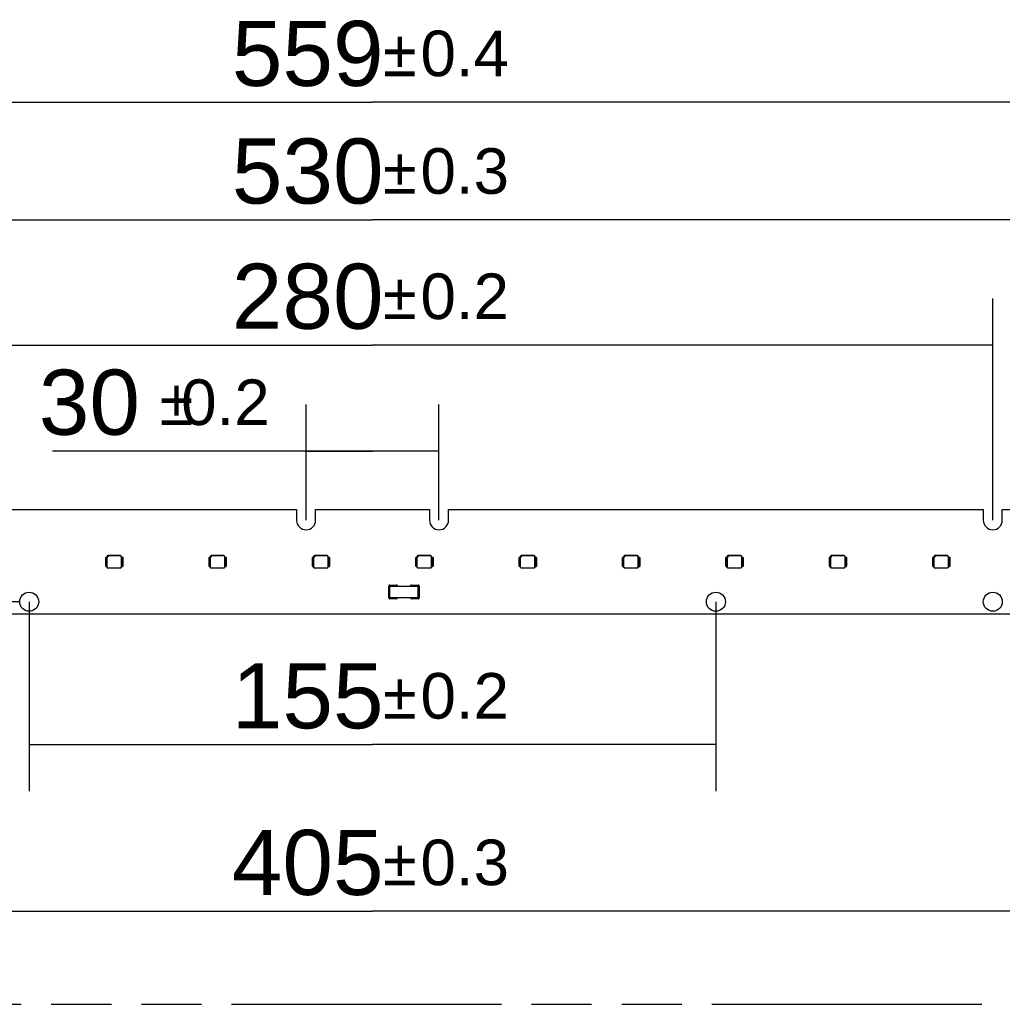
# Model space of a CAD drawing. Header units: millimetres. Extents: x 0 to 210, y 0 to 297.
# Tile 7 of 54: x 90 to 121, y 133 to 164. Entities that reach past the tile are written whole.
import ezdxf
from ezdxf.enums import TextEntityAlignment as Align

# ---------------------------------------------------------------- set-up
doc = ezdxf.new("R2010")
doc.units = ezdxf.units.MM
doc.header["$LTSCALE"] = 19.36
doc.linetypes.add('PHANTOM', pattern=[0.8, 0.45, -0.05, 0.1, -0.05, 0.1, -0.05])
doc.layers.get('0').update_dxf_attribs({"linetype": 'CONTINUOUS'})
doc.layers.add('DEFAULT_3', color=7, linetype='PHANTOM')
doc.layers.add('Z_DIM_2D', color=7, linetype='CONTINUOUS')
doc.styles.add('TEXTSTYLE_3', font='helveticaneueltw1g-ltcn.otf')
doc.styles.add('TEXTSTYLE_4', font='gdt', dxfattribs={"width": 0.7})
doc.dimstyles.new('DIMSTYLE_1', dxfattribs={"dimtxt": 2.1, "dimasz": 3.5, "dimexe": 1.5, "dimexo": 0, "dimgap": 0.525, "dimtad": 1, "dimlfac": 7.000007, "dimdsep": 46, "dimtxsty": 'TEXTSTYLE_3', "dimblk": '_FILLED', "dimblk1": '_FILLED', "dimblk2": '_FILLED', "dimcen": 0.09, "dimclrt": 5, "dimazin": 2, "dimtol": 1, "dimtp": 0.2, "dimtm": 0.2, "dimtfac": 1, "dimtofl": 0, "dimtmove": 0, "dimatfit": 3, "dimldrblk": '_FILLED', "dimfxl": 1, "dimtolj": 1, "dimarcsym": 0})
doc.dimstyles.new('DIMSTYLE_2', dxfattribs={"dimtxt": 2.1, "dimasz": 3.5, "dimexe": 1.5, "dimexo": 0, "dimgap": 0.525, "dimtad": 1, "dimlfac": 7.000007, "dimdsep": 46, "dimtxsty": 'TEXTSTYLE_3', "dimblk": '_FILLED', "dimblk1": '_FILLED', "dimblk2": '_FILLED', "dimcen": 0.09, "dimclrt": 5, "dimazin": 2, "dimtol": 1, "dimtp": 0.3, "dimtm": 0.3, "dimtfac": 1, "dimtofl": 0, "dimtmove": 0, "dimatfit": 3, "dimldrblk": '_FILLED', "dimfxl": 1, "dimtolj": 1, "dimarcsym": 0})
doc.dimstyles.new('DIMSTYLE_3', dxfattribs={"dimtxt": 2.1, "dimasz": 3.5, "dimexe": 1.5, "dimexo": 0, "dimgap": 0.525, "dimtad": 1, "dimlfac": 7.000007, "dimdsep": 46, "dimtxsty": 'TEXTSTYLE_3', "dimblk": '_FILLED', "dimblk1": '_FILLED', "dimblk2": '_FILLED', "dimcen": 0.09, "dimclrt": 5, "dimazin": 2, "dimtol": 1, "dimtp": 0.4, "dimtm": 0.4, "dimtfac": 1, "dimtofl": 0, "dimtmove": 0, "dimatfit": 3, "dimldrblk": '_FILLED', "dimfxl": 1, "dimtolj": 1, "dimarcsym": 0})

# ---------------------------------------------------------------- blocks, each defined once
blk = doc.blocks.new('*D0')
at = {"layer": 'Z_DIM_2D', "color": 2, "linetype": 'CONTINUOUS'}
for p, q in [((90.072, 145.666), (90.072, 139.556)), ((112.215, 145.666), (112.215, 139.556)), ((90.072, 141.056), (101.144, 141.056)), ((112.215, 141.056), (101.144, 141.056))]:
    blk.add_line(p, q, dxfattribs=at)
at = {"layer": 'Z_DIM_2D', "color": 5, "linetype": 'CONTINUOUS'}
for s, height, style, p in [('155', 2.1, 'TEXTSTYLE_3', (99.052, 141.581)), ('`', 1.47, 'TEXTSTYLE_4', (102.025, 141.896)), ('0.2', 1.47, 'TEXTSTYLE_3', (104.117, 141.896))]:
    blk.add_text(s, height=height, dxfattribs=dict(at, style=style)).set_placement(p, align=Align.CENTER)
blk = doc.blocks.new('_FILLED')
at = {"color": 0, "linetype": 'BYBLOCK'}
blk.add_solid([(0, 0), (-1, 0.125), (-1, -0.125)], dxfattribs=at)
blk = doc.blocks.new('_NONE')
blk = doc.blocks.new('*D1')
at = {"layer": 'Z_DIM_2D', "color": 2, "linetype": 'CONTINUOUS'}
for p, q in [((99.001, 148.295), (99.001, 152.026)), ((103.286, 148.295), (103.286, 152.026)), ((101.144, 150.526), (90.823, 150.526)), ((99.001, 150.526), (101.144, 150.526)), ((103.286, 150.526), (101.144, 150.526))]:
    blk.add_line(p, q, dxfattribs=at)
at = {"layer": 'Z_DIM_2D', "color": 5, "linetype": 'CONTINUOUS'}
for s, height, style, p in [('30', 2.1, 'TEXTSTYLE_3', (93.644, 151.051)), ('`', 1.47, 'TEXTSTYLE_4', (95.359, 151.366)), ('0.2', 1.47, 'TEXTSTYLE_3', (97.827, 151.366))]:
    blk.add_text(s, height=height, dxfattribs=dict(at, style=style)).set_placement(p, align=Align.RIGHT)
blk = doc.blocks.new('*D2')
at = {"layer": 'Z_DIM_2D', "color": 2, "linetype": 'CONTINUOUS'}
for p, q in [((81.144, 148.295), (81.144, 155.444)), ((121.144, 148.295), (121.144, 155.444)), ((81.144, 153.944), (101.144, 153.944)), ((121.144, 153.944), (101.144, 153.944))]:
    blk.add_line(p, q, dxfattribs=at)
at = {"layer": 'Z_DIM_2D', "color": 5, "linetype": 'CONTINUOUS'}
for s, height, style, p in [('280', 2.1, 'TEXTSTYLE_3', (99.052, 154.469)), ('`', 1.47, 'TEXTSTYLE_4', (102.025, 154.784)), ('0.2', 1.47, 'TEXTSTYLE_3', (104.117, 154.784))]:
    blk.add_text(s, height=height, dxfattribs=dict(at, style=style)).set_placement(p, align=Align.CENTER)
blk = doc.blocks.new('*D3')
at = {"layer": 'Z_DIM_2D', "color": 2, "linetype": 'CONTINUOUS'}
for p, q in [((72.215, 145.666), (72.215, 134.182)), ((130.072, 145.666), (130.072, 134.182)), ((72.215, 135.682), (101.144, 135.682)), ((130.072, 135.682), (101.144, 135.682))]:
    blk.add_line(p, q, dxfattribs=at)
at = {"layer": 'Z_DIM_2D', "color": 5, "linetype": 'CONTINUOUS'}
for s, height, style, p in [('405', 2.1, 'TEXTSTYLE_3', (99.052, 136.207)), ('`', 1.47, 'TEXTSTYLE_4', (102.025, 136.522)), ('0.3', 1.47, 'TEXTSTYLE_3', (104.117, 136.522))]:
    blk.add_text(s, height=height, dxfattribs=dict(at, style=style)).set_placement(p, align=Align.CENTER)
blk = doc.blocks.new('*D4')
at = {"layer": 'Z_DIM_2D', "color": 2, "linetype": 'CONTINUOUS'}
for p, q in [((63.287, 148.295), (63.287, 159.484)), ((139.001, 148.295), (139.001, 159.484)), ((63.287, 157.984), (101.144, 157.984)), ((139.001, 157.984), (101.144, 157.984))]:
    blk.add_line(p, q, dxfattribs=at)
at = {"layer": 'Z_DIM_2D', "color": 5, "linetype": 'CONTINUOUS'}
for s, height, style, p in [('530', 2.1, 'TEXTSTYLE_3', (99.052, 158.509)), ('`', 1.47, 'TEXTSTYLE_4', (102.025, 158.824)), ('0.3', 1.47, 'TEXTSTYLE_3', (104.117, 158.824))]:
    blk.add_text(s, height=height, dxfattribs=dict(at, style=style)).set_placement(p, align=Align.CENTER)
blk = doc.blocks.new('*D5')
at = {"layer": 'Z_DIM_2D', "color": 2, "linetype": 'CONTINUOUS'}
for p, q in [((61.215, 148.209), (61.215, 163.278)), ((141.072, 148.209), (141.072, 163.278)), ((61.215, 161.778), (101.144, 161.778)), ((141.072, 161.778), (101.144, 161.778))]:
    blk.add_line(p, q, dxfattribs=at)
at = {"layer": 'Z_DIM_2D', "color": 5, "linetype": 'CONTINUOUS'}
for s, height, style, p in [('559', 2.1, 'TEXTSTYLE_3', (99.052, 162.303)), ('`', 1.47, 'TEXTSTYLE_4', (102.025, 162.618)), ('0.4', 1.47, 'TEXTSTYLE_3', (104.117, 162.618))]:
    blk.add_text(s, height=height, dxfattribs=dict(at, style=style)).set_placement(p, align=Align.CENTER)
blk = doc.blocks.new('*D13')
at = {"layer": 'Z_DIM_2D', "color": 2, "linetype": 'CONTINUOUS'}
for p, q in [((89.765, 145.666), (86.762, 145.666)), ((88.262, 145.666), (88.262, 145.466)), ((88.262, 145.266), (88.262, 145.466)), ((88.262, 145.466), (88.262, 136.693))]:
    blk.add_line(p, q, dxfattribs=at)
at = {"layer": 'Z_DIM_2D', "color": 5, "linetype": 'CONTINUOUS'}
for s, height, style, p in [('0.3', 1.47, 'TEXTSTYLE_3', (87.422, 144.403)), ('`', 1.47, 'TEXTSTYLE_4', (87.422, 141.935)), ('2.8', 2.1, 'TEXTSTYLE_3', (87.737, 140.22))]:
    blk.add_text(s, height=height, rotation=90, dxfattribs=dict(at, style=style)).set_placement(p, align=Align.RIGHT)

msp = doc.modelspace()

# ---------------------------------------------------------------- linework, layer by layer
at = {"color": 7, "linetype": 'CONTINUOUS'}
for p, q in [((81.4508, 148.6374), (98.6936, 148.6374)), ((98.6936, 148.6374), (98.6936, 148.2945)), ((99.3079, 148.2945), (99.3079, 148.6374)), ((99.3079, 148.6374), (102.9793, 148.6374)), ((102.9793, 148.6374), (102.9793, 148.2945)), ((103.5936, 148.2945), (103.5936, 148.6374)), ((103.5936, 148.6374), (120.8365, 148.6374)), ((120.8365, 148.6374), (120.8365, 148.2945)), ((121.4507, 148.6374), (138.6936, 148.6374)), ((121.4507, 148.2945), (121.4507, 148.6374)), ((92.5403, 146.816), (92.5403, 147.0874)), ((92.5546, 147.1017), (92.5817, 147.1017)), ((92.5689, 147.0945), (92.5617, 147.0767)), ((92.5617, 147.041), (92.5617, 147.0767)), ((92.5689, 147.0945), (92.583, 147.0945)), ((92.5817, 147.0945), (92.5817, 147.1303)), ((92.583, 146.8088), (92.583, 147.0945)), ((92.5842, 147.097), (92.6364, 147.1492)), ((92.5842, 147.097), (92.5842, 147.1278)), ((92.585, 146.7763), (92.585, 147.0978)), ((93.0174, 147.1517), (92.6031, 147.1517)), ((92.6364, 147.1492), (92.6056, 147.1492)), ((93.0142, 147.1484), (92.6356, 147.1484)), ((93.0356, 147.127), (93.0356, 146.7763)), ((93.0376, 147.0945), (93.0376, 146.8088)), ((93.0376, 147.0945), (93.0517, 147.0945)), ((93.0389, 147.1303), (93.0389, 147.0945)), ((93.0389, 147.1017), (93.0789, 147.1017)), ((93.0589, 147.0767), (93.0517, 147.0945)), ((93.0589, 147.0767), (93.0589, 147.041)), ((93.0931, 147.0874), (93.0931, 146.816)), ((95.8736, 146.816), (95.8736, 147.0874)), ((95.8879, 147.1017), (95.915, 147.1017)), ((95.9022, 147.0945), (95.895, 147.0767)), ((95.895, 147.041), (95.895, 147.0767)), ((95.9022, 147.0945), (95.9163, 147.0945)), ((95.915, 147.0945), (95.915, 147.1303)), ((95.9163, 146.8088), (95.9163, 147.0945)), ((95.9175, 147.097), (95.9697, 147.1492)), ((95.9175, 147.097), (95.9175, 147.1278)), ((95.9183, 146.7763), (95.9183, 147.0978)), ((96.3508, 147.1517), (95.9365, 147.1517)), ((95.9697, 147.1492), (95.939, 147.1492)), ((96.3475, 147.1484), (95.9689, 147.1484)), ((96.3689, 147.127), (96.3689, 146.7763)), ((96.3709, 147.0945), (96.3709, 146.8088)), ((96.3709, 147.0945), (96.385, 147.0945)), ((96.3722, 147.1303), (96.3722, 147.0945)), ((96.3722, 147.1017), (96.4122, 147.1017)), ((96.3922, 147.0767), (96.385, 147.0945)), ((96.3922, 147.0767), (96.3922, 147.041)), ((96.4265, 147.0874), (96.4265, 146.816)), ((99.2069, 146.816), (99.2069, 147.0874)), ((99.2212, 147.1017), (99.2484, 147.1017)), ((99.2355, 147.0945), (99.2284, 147.0767)), ((99.2284, 147.041), (99.2284, 147.0767)), ((99.2355, 147.0945), (99.2496, 147.0945)), ((99.2484, 147.0945), (99.2484, 147.1303)), ((99.2496, 146.8088), (99.2496, 147.0945)), ((99.2509, 147.097), (99.303, 147.1492)), ((99.2509, 147.097), (99.2509, 147.1278)), ((99.2516, 146.7763), (99.2516, 147.0978)), ((99.6841, 147.1517), (99.2698, 147.1517)), ((99.303, 147.1492), (99.2723, 147.1492)), ((99.6809, 147.1484), (99.3023, 147.1484)), ((99.7023, 147.127), (99.7023, 146.7763)), ((99.7043, 147.0945), (99.7043, 146.8088)), ((99.7043, 147.0945), (99.7184, 147.0945)), ((99.7055, 147.1303), (99.7055, 147.0945)), ((99.7055, 147.1017), (99.7455, 147.1017)), ((99.7255, 147.0767), (99.7184, 147.0945)), ((99.7255, 147.0767), (99.7255, 147.041)), ((99.7598, 147.0874), (99.7598, 146.816)), ((102.5403, 146.816), (102.5403, 147.0874)), ((102.5546, 147.1017), (102.5817, 147.1017)), ((102.5688, 147.0945), (102.5617, 147.0767)), ((102.5617, 147.041), (102.5617, 147.0767)), ((102.5688, 147.0945), (102.5829, 147.0945)), ((102.5817, 147.0945), (102.5817, 147.1303)), ((102.5829, 146.8088), (102.5829, 147.0945)), ((102.5842, 147.097), (102.6363, 147.1492)), ((102.5842, 147.097), (102.5842, 147.1278)), ((102.5849, 146.7763), (102.5849, 147.0978)), ((103.0174, 147.1517), (102.6031, 147.1517)), ((102.6363, 147.1492), (102.6056, 147.1492)), ((103.0142, 147.1484), (102.6356, 147.1484)), ((103.0356, 147.127), (103.0356, 146.7763)), ((103.0376, 147.0945), (103.0517, 147.0945)), ((103.0376, 147.0945), (103.0376, 146.8088)), ((103.0388, 147.1303), (103.0388, 147.0945)), ((103.0388, 147.1017), (103.0788, 147.1017)), ((103.0588, 147.0767), (103.0517, 147.0945)), ((103.0588, 147.0767), (103.0588, 147.041)), ((103.0931, 147.0874), (103.0931, 146.816)), ((105.8736, 146.816), (105.8736, 147.0874)), ((105.8879, 147.1017), (105.915, 147.1017)), ((105.9022, 147.0945), (105.895, 147.0767)), ((105.895, 147.041), (105.895, 147.0767)), ((105.9022, 147.0945), (105.9163, 147.0945)), ((105.915, 147.0945), (105.915, 147.1303)), ((105.9163, 146.8088), (105.9163, 147.0945)), ((105.9175, 147.097), (105.9697, 147.1492)), ((105.9175, 147.097), (105.9175, 147.1278)), ((105.9183, 146.7763), (105.9183, 147.0978)), ((106.3508, 147.1517), (105.9364, 147.1517)), ((105.9697, 147.1492), (105.9389, 147.1492)), ((106.3475, 147.1484), (105.9689, 147.1484)), ((106.3689, 147.127), (106.3689, 146.7763)), ((106.3709, 147.0945), (106.385, 147.0945)), ((106.3709, 147.0945), (106.3709, 146.8088)), ((106.3722, 147.1303), (106.3722, 147.0945)), ((106.3722, 147.1017), (106.4122, 147.1017)), ((106.3922, 147.0767), (106.385, 147.0945)), ((106.3922, 147.0767), (106.3922, 147.041)), ((106.4265, 147.0874), (106.4265, 146.816)), ((109.2069, 146.816), (109.2069, 147.0874)), ((109.2212, 147.1017), (109.2484, 147.1017)), ((109.2355, 147.0945), (109.2284, 147.0767)), ((109.2284, 147.041), (109.2284, 147.0767)), ((109.2355, 147.0945), (109.2496, 147.0945)), ((109.2484, 147.0945), (109.2484, 147.1303)), ((109.2496, 146.8088), (109.2496, 147.0945)), ((109.2509, 147.097), (109.303, 147.1492)), ((109.2509, 147.097), (109.2509, 147.1278)), ((109.2516, 146.7763), (109.2516, 147.0978)), ((109.6841, 147.1517), (109.2698, 147.1517)), ((109.303, 147.1492), (109.2723, 147.1492)), ((109.6808, 147.1484), (109.3023, 147.1484)), ((109.7023, 147.127), (109.7023, 146.7763)), ((109.7043, 147.0945), (109.7184, 147.0945)), ((109.7043, 147.0945), (109.7043, 146.8088)), ((109.7055, 147.1303), (109.7055, 147.0945)), ((109.7055, 147.1017), (109.7455, 147.1017)), ((109.7255, 147.0767), (109.7184, 147.0945)), ((109.7255, 147.0767), (109.7255, 147.041)), ((109.7598, 147.0874), (109.7598, 146.816)), ((112.5403, 146.816), (112.5403, 147.0874)), ((112.5545, 147.1017), (112.5817, 147.1017)), ((112.5688, 147.0945), (112.5617, 147.0767)), ((112.5617, 147.041), (112.5617, 147.0767)), ((112.5688, 147.0945), (112.5829, 147.0945)), ((112.5817, 147.0945), (112.5817, 147.1303)), ((112.5829, 146.8088), (112.5829, 147.0945)), ((112.5842, 147.097), (112.6363, 147.1492)), ((112.5842, 147.097), (112.5842, 147.1278)), ((112.5849, 146.7763), (112.5849, 147.0978)), ((113.0174, 147.1517), (112.6031, 147.1517)), ((112.6363, 147.1492), (112.6056, 147.1492)), ((113.0142, 147.1484), (112.6356, 147.1484)), ((113.0356, 147.127), (113.0356, 146.7763)), ((113.0376, 147.0945), (113.0517, 147.0945)), ((113.0376, 147.0945), (113.0376, 146.8088)), ((113.0388, 147.1303), (113.0388, 147.0945)), ((113.0388, 147.1017), (113.0788, 147.1017)), ((113.0588, 147.0767), (113.0517, 147.0945)), ((113.0588, 147.0767), (113.0588, 147.041)), ((113.0931, 147.0874), (113.0931, 146.816)), ((115.8736, 146.816), (115.8736, 147.0874)), ((115.8879, 147.1017), (115.915, 147.1017)), ((115.9022, 147.0945), (115.895, 147.0767)), ((115.895, 147.041), (115.895, 147.0767)), ((115.9022, 147.0945), (115.9163, 147.0945)), ((115.915, 147.0945), (115.915, 147.1303)), ((115.9163, 146.8088), (115.9163, 147.0945)), ((115.9175, 147.097), (115.9697, 147.1492)), ((115.9175, 147.097), (115.9175, 147.1278)), ((115.9183, 146.7763), (115.9183, 147.0978)), ((116.3507, 147.1517), (115.9364, 147.1517)), ((115.9697, 147.1492), (115.9389, 147.1492)), ((116.3475, 147.1484), (115.9689, 147.1484)), ((116.3689, 147.127), (116.3689, 146.7763)), ((116.3709, 147.0945), (116.385, 147.0945)), ((116.3709, 147.0945), (116.3709, 146.8088)), ((116.3722, 147.1303), (116.3722, 147.0945)), ((116.3722, 147.1017), (116.4122, 147.1017)), ((116.3922, 147.0767), (116.385, 147.0945)), ((116.3922, 147.0767), (116.3922, 147.041)), ((116.4264, 147.0874), (116.4264, 146.816)), ((119.2069, 146.816), (119.2069, 147.0874)), ((119.2212, 147.1017), (119.2484, 147.1017)), ((119.2355, 147.0945), (119.2283, 147.0767)), ((119.2283, 147.041), (119.2283, 147.0767)), ((119.2355, 147.0945), (119.2496, 147.0945)), ((119.2484, 147.0945), (119.2483, 147.1303)), ((119.2496, 146.8088), (119.2496, 147.0945)), ((119.2508, 147.097), (119.303, 147.1492)), ((119.2508, 147.097), (119.2508, 147.1278)), ((119.2516, 146.7763), (119.2516, 147.0978)), ((119.6841, 147.1517), (119.2698, 147.1517)), ((119.303, 147.1492), (119.2723, 147.1492)), ((119.6808, 147.1484), (119.3022, 147.1484)), ((119.7022, 147.127), (119.7022, 146.7763)), ((119.7042, 147.0945), (119.7183, 147.0945)), ((119.7042, 147.0945), (119.7042, 146.8088)), ((119.7055, 147.1303), (119.7055, 147.0945)), ((119.7055, 147.1017), (119.7455, 147.1017)), ((119.7255, 147.0767), (119.7183, 147.0945)), ((119.7255, 147.0767), (119.7255, 147.041)), ((119.7598, 147.0874), (119.7598, 146.816)), ((92.5817, 146.8017), (92.5546, 146.8017)), ((92.5617, 147.041), (92.5689, 147.0231)), ((92.5689, 146.8802), (92.5617, 146.8624)), ((92.5617, 146.8267), (92.5617, 146.8624)), ((92.5617, 146.8267), (92.5689, 146.8088)), ((92.5689, 146.8802), (92.5689, 147.0231)), ((92.583, 146.8088), (92.5689, 146.8088)), ((92.5817, 146.7731), (92.5817, 146.8088)), ((93.0174, 146.7517), (92.6031, 146.7517)), ((92.6064, 146.7549), (93.0142, 146.7549)), ((93.0517, 146.8088), (93.0376, 146.8088)), ((93.0389, 146.8088), (93.0389, 146.7731)), ((93.0789, 146.8017), (93.0389, 146.8017)), ((93.0517, 147.0231), (93.0589, 147.041)), ((93.0517, 147.0231), (93.0517, 146.8802)), ((93.0589, 146.8624), (93.0517, 146.8802)), ((93.0517, 146.8088), (93.0589, 146.8267)), ((93.0589, 146.8624), (93.0589, 146.8267)), ((95.915, 146.8017), (95.8879, 146.8017)), ((95.895, 147.041), (95.9022, 147.0231)), ((95.9022, 146.8802), (95.895, 146.8624)), ((95.895, 146.8267), (95.895, 146.8624)), ((95.895, 146.8267), (95.9022, 146.8088)), ((95.9022, 146.8802), (95.9022, 147.0231)), ((95.9163, 146.8088), (95.9022, 146.8088)), ((95.915, 146.7731), (95.915, 146.8088)), ((96.3508, 146.7517), (95.9365, 146.7517)), ((95.9397, 146.7549), (96.3475, 146.7549)), ((96.385, 146.8088), (96.3709, 146.8088)), ((96.3722, 146.8088), (96.3722, 146.7731)), ((96.4122, 146.8017), (96.3722, 146.8017)), ((96.385, 147.0231), (96.3922, 147.041)), ((96.385, 147.0231), (96.385, 146.8802)), ((96.3922, 146.8624), (96.385, 146.8802)), ((96.385, 146.8088), (96.3922, 146.8267)), ((96.3922, 146.8624), (96.3922, 146.8267)), ((99.2484, 146.8017), (99.2212, 146.8017)), ((99.2284, 147.041), (99.2355, 147.0231)), ((99.2355, 146.8802), (99.2284, 146.8624)), ((99.2284, 146.8267), (99.2284, 146.8624)), ((99.2284, 146.8267), (99.2355, 146.8088)), ((99.2355, 146.8802), (99.2355, 147.0231)), ((99.2496, 146.8088), (99.2355, 146.8088)), ((99.2484, 146.7731), (99.2484, 146.8088)), ((99.6841, 146.7517), (99.2698, 146.7517)), ((99.273, 146.7549), (99.6809, 146.7549)), ((99.7184, 146.8088), (99.7043, 146.8088)), ((99.7055, 146.8088), (99.7055, 146.7731)), ((99.7455, 146.8017), (99.7055, 146.8017)), ((99.7184, 147.0231), (99.7255, 147.041)), ((99.7184, 147.0231), (99.7184, 146.8802)), ((99.7255, 146.8624), (99.7184, 146.8802)), ((99.7184, 146.8088), (99.7255, 146.8267)), ((99.7255, 146.8624), (99.7255, 146.8267)), ((102.5817, 146.8017), (102.5546, 146.8017)), ((102.5617, 147.041), (102.5688, 147.0231)), ((102.5688, 146.8802), (102.5617, 146.8624)), ((102.5617, 146.8267), (102.5617, 146.8624)), ((102.5617, 146.8267), (102.5688, 146.8088)), ((102.5688, 146.8802), (102.5688, 147.0231)), ((102.5829, 146.8088), (102.5688, 146.8088)), ((102.5817, 146.7731), (102.5817, 146.8088)), ((103.0174, 146.7517), (102.6031, 146.7517)), ((102.6064, 146.7549), (103.0142, 146.7549)), ((103.0517, 146.8088), (103.0376, 146.8088)), ((103.0388, 146.8088), (103.0388, 146.7731)), ((103.0788, 146.8017), (103.0388, 146.8017)), ((103.0517, 147.0231), (103.0588, 147.041)), ((103.0517, 147.0231), (103.0517, 146.8802)), ((103.0588, 146.8624), (103.0517, 146.8802)), ((103.0517, 146.8088), (103.0588, 146.8267)), ((103.0588, 146.8624), (103.0588, 146.8267)), ((105.915, 146.8017), (105.8879, 146.8017)), ((105.895, 147.041), (105.9022, 147.0231)), ((105.9022, 146.8802), (105.895, 146.8624)), ((105.895, 146.8267), (105.895, 146.8624)), ((105.895, 146.8267), (105.9022, 146.8088)), ((105.9022, 146.8802), (105.9022, 147.0231)), ((105.9163, 146.8088), (105.9022, 146.8088)), ((105.915, 146.7731), (105.915, 146.8088)), ((106.3508, 146.7517), (105.9364, 146.7517)), ((105.9397, 146.7549), (106.3475, 146.7549)), ((106.385, 146.8088), (106.3709, 146.8088)), ((106.3722, 146.8088), (106.3722, 146.7731)), ((106.4122, 146.8017), (106.3722, 146.8017)), ((106.385, 147.0231), (106.3922, 147.041)), ((106.385, 147.0231), (106.385, 146.8802)), ((106.3922, 146.8624), (106.385, 146.8802)), ((106.385, 146.8088), (106.3922, 146.8267)), ((106.3922, 146.8624), (106.3922, 146.8267)), ((109.2484, 146.8017), (109.2212, 146.8017)), ((109.2284, 147.041), (109.2355, 147.0231)), ((109.2355, 146.8802), (109.2284, 146.8624)), ((109.2284, 146.8267), (109.2284, 146.8624)), ((109.2284, 146.8267), (109.2355, 146.8088)), ((109.2355, 146.8802), (109.2355, 147.0231)), ((109.2496, 146.8088), (109.2355, 146.8088)), ((109.2484, 146.7731), (109.2484, 146.8088)), ((109.6841, 146.7517), (109.2698, 146.7517)), ((109.273, 146.7549), (109.6808, 146.7549)), ((109.7184, 146.8088), (109.7043, 146.8088)), ((109.7055, 146.8088), (109.7055, 146.7731)), ((109.7455, 146.8017), (109.7055, 146.8017)), ((109.7184, 147.0231), (109.7255, 147.041)), ((109.7184, 147.0231), (109.7184, 146.8802)), ((109.7255, 146.8624), (109.7184, 146.8802)), ((109.7184, 146.8088), (109.7255, 146.8267)), ((109.7255, 146.8624), (109.7255, 146.8267)), ((112.5817, 146.8017), (112.5545, 146.8017)), ((112.5617, 147.041), (112.5688, 147.0231)), ((112.5688, 146.8802), (112.5617, 146.8624)), ((112.5617, 146.8267), (112.5617, 146.8624)), ((112.5617, 146.8267), (112.5688, 146.8088)), ((112.5688, 146.8802), (112.5688, 147.0231)), ((112.5829, 146.8088), (112.5688, 146.8088)), ((112.5817, 146.7731), (112.5817, 146.8088)), ((113.0174, 146.7517), (112.6031, 146.7517)), ((112.6063, 146.7549), (113.0142, 146.7549)), ((113.0517, 146.8088), (113.0376, 146.8088)), ((113.0388, 146.8088), (113.0388, 146.7731)), ((113.0788, 146.8017), (113.0388, 146.8017)), ((113.0517, 147.0231), (113.0588, 147.041)), ((113.0517, 147.0231), (113.0517, 146.8802)), ((113.0588, 146.8624), (113.0517, 146.8802)), ((113.0517, 146.8088), (113.0588, 146.8267)), ((113.0588, 146.8624), (113.0588, 146.8267)), ((115.915, 146.8017), (115.8879, 146.8017)), ((115.895, 147.041), (115.9022, 147.0231)), ((115.9022, 146.8802), (115.895, 146.8624)), ((115.895, 146.8267), (115.895, 146.8624)), ((115.895, 146.8267), (115.9022, 146.8088)), ((115.9022, 146.8802), (115.9022, 147.0231)), ((115.9163, 146.8088), (115.9022, 146.8088)), ((115.915, 146.7731), (115.915, 146.8088)), ((116.3507, 146.7517), (115.9364, 146.7517)), ((115.9397, 146.7549), (116.3475, 146.7549)), ((116.385, 146.8088), (116.3709, 146.8088)), ((116.3722, 146.8088), (116.3722, 146.7731)), ((116.4122, 146.8017), (116.3722, 146.8017)), ((116.385, 147.0231), (116.3922, 147.041)), ((116.385, 147.0231), (116.385, 146.8802)), ((116.3922, 146.8624), (116.385, 146.8802)), ((116.385, 146.8088), (116.3922, 146.8267)), ((116.3922, 146.8624), (116.3922, 146.8267)), ((119.2484, 146.8017), (119.2212, 146.8017)), ((119.2283, 147.041), (119.2355, 147.0231)), ((119.2355, 146.8802), (119.2283, 146.8624)), ((119.2283, 146.8267), (119.2283, 146.8624)), ((119.2283, 146.8267), (119.2355, 146.8088)), ((119.2355, 146.8802), (119.2355, 147.0231)), ((119.2496, 146.8088), (119.2355, 146.8088)), ((119.2483, 146.7731), (119.2484, 146.8088)), ((119.6841, 146.7517), (119.2698, 146.7517)), ((119.273, 146.7549), (119.6808, 146.7549)), ((119.7183, 146.8088), (119.7042, 146.8088)), ((119.7055, 146.8088), (119.7055, 146.7731)), ((119.7455, 146.8017), (119.7055, 146.8017)), ((119.7183, 147.0231), (119.7255, 147.041)), ((119.7183, 147.0231), (119.7183, 146.8802)), ((119.7255, 146.8624), (119.7183, 146.8802)), ((119.7183, 146.8088), (119.7255, 146.8267)), ((119.7255, 146.8624), (119.7255, 146.8267)), ((101.6636, 145.791), (101.6636, 146.1695)), ((101.6993, 146.2052), (101.9079, 146.2052)), ((101.7008, 146.1695), (101.7186, 146.1695)), ((101.7008, 145.791), (101.7008, 146.1695)), ((101.7186, 146.1724), (102.59, 146.1724)), ((101.7186, 146.1695), (101.7186, 146.1724)), ((102.4008, 146.2052), (102.6093, 146.2052)), ((102.59, 146.1724), (102.59, 146.1695)), ((102.59, 146.1695), (102.6079, 146.1695)), ((102.6079, 146.1695), (102.6079, 145.791)), ((102.645, 146.1695), (102.645, 145.791)), ((101.7186, 145.791), (101.7008, 145.791)), ((101.7186, 145.7881), (101.7186, 145.791)), ((102.59, 145.7881), (101.7186, 145.7881)), ((102.6079, 145.791), (102.59, 145.791)), ((102.59, 145.791), (102.59, 145.7881)), ((101.9079, 145.7552), (101.6993, 145.7552)), ((102.6093, 145.7552), (102.4008, 145.7552)), ((140.6436, 145.266), (61.6437, 145.266))]:
    msp.add_line(p, q, dxfattribs=at)
at = {"color": 9, "linetype": 'CONTINUOUS'}
for p, q in [((92.5842, 147.1278), (92.5817, 147.1303)), ((92.6031, 147.1517), (92.6056, 147.1492)), ((93.0142, 147.1484), (93.0174, 147.1517)), ((93.0389, 147.1303), (93.0356, 147.127)), ((95.9175, 147.1278), (95.915, 147.1303)), ((95.9365, 147.1517), (95.939, 147.1492)), ((96.3475, 147.1484), (96.3508, 147.1517)), ((96.3722, 147.1303), (96.3689, 147.127)), ((99.2509, 147.1278), (99.2484, 147.1303)), ((99.2698, 147.1517), (99.2723, 147.1492)), ((99.6809, 147.1484), (99.6841, 147.1517)), ((99.7055, 147.1303), (99.7023, 147.127)), ((102.5842, 147.1278), (102.5817, 147.1303)), ((102.6031, 147.1517), (102.6056, 147.1492)), ((103.0142, 147.1484), (103.0174, 147.1517)), ((103.0388, 147.1303), (103.0356, 147.127)), ((105.9175, 147.1278), (105.915, 147.1303)), ((105.9364, 147.1517), (105.9389, 147.1492)), ((106.3475, 147.1484), (106.3508, 147.1517)), ((106.3722, 147.1303), (106.3689, 147.127)), ((109.2509, 147.1278), (109.2484, 147.1303)), ((109.2698, 147.1517), (109.2723, 147.1492)), ((109.6808, 147.1484), (109.6841, 147.1517)), ((109.7055, 147.1303), (109.7023, 147.127)), ((112.5842, 147.1278), (112.5817, 147.1303)), ((112.6031, 147.1517), (112.6056, 147.1492)), ((113.0142, 147.1484), (113.0174, 147.1517)), ((113.0388, 147.1303), (113.0356, 147.127)), ((115.9175, 147.1278), (115.915, 147.1303)), ((115.9364, 147.1517), (115.9389, 147.1492)), ((116.3475, 147.1484), (116.3507, 147.1517)), ((116.3722, 147.1303), (116.3689, 147.127)), ((119.2508, 147.1278), (119.2483, 147.1303)), ((119.2698, 147.1517), (119.2723, 147.1492)), ((119.6808, 147.1484), (119.6841, 147.1517)), ((119.7055, 147.1303), (119.7022, 147.127)), ((92.5817, 146.7731), (92.585, 146.7763)), ((92.6064, 146.7549), (92.6031, 146.7517)), ((93.0174, 146.7517), (93.0142, 146.7549)), ((93.0356, 146.7763), (93.0389, 146.7731)), ((95.915, 146.7731), (95.9183, 146.7763)), ((95.9397, 146.7549), (95.9365, 146.7517)), ((96.3508, 146.7517), (96.3475, 146.7549)), ((96.3689, 146.7763), (96.3722, 146.7731)), ((99.2484, 146.7731), (99.2516, 146.7763)), ((99.273, 146.7549), (99.2698, 146.7517)), ((99.6841, 146.7517), (99.6809, 146.7549)), ((99.7023, 146.7763), (99.7055, 146.7731)), ((102.5817, 146.7731), (102.5849, 146.7763)), ((102.6064, 146.7549), (102.6031, 146.7517)), ((103.0174, 146.7517), (103.0142, 146.7549)), ((103.0356, 146.7763), (103.0388, 146.7731)), ((105.915, 146.7731), (105.9183, 146.7763)), ((105.9397, 146.7549), (105.9364, 146.7517)), ((106.3508, 146.7517), (106.3475, 146.7549)), ((106.3689, 146.7763), (106.3722, 146.7731)), ((109.2484, 146.7731), (109.2516, 146.7763)), ((109.273, 146.7549), (109.2698, 146.7517)), ((109.6841, 146.7517), (109.6808, 146.7549)), ((109.7023, 146.7763), (109.7055, 146.7731)), ((112.5817, 146.7731), (112.5849, 146.7763)), ((112.6063, 146.7549), (112.6031, 146.7517)), ((113.0174, 146.7517), (113.0142, 146.7549)), ((113.0356, 146.7763), (113.0388, 146.7731)), ((115.915, 146.7731), (115.9183, 146.7763)), ((115.9397, 146.7549), (115.9364, 146.7517)), ((116.3507, 146.7517), (116.3475, 146.7549)), ((116.3689, 146.7763), (116.3722, 146.7731)), ((119.2483, 146.7731), (119.2516, 146.7763)), ((119.273, 146.7549), (119.2698, 146.7517)), ((119.6841, 146.7517), (119.6808, 146.7549)), ((119.7022, 146.7763), (119.7055, 146.7731))]:
    msp.add_line(p, q, dxfattribs=at)
at = {"color": 7, "linetype": 'CONTINUOUS'}
for centre in [(90.0722, 145.666), (112.215, 145.666), (121.1436, 145.666)]:
    msp.add_circle(centre, 0.3071, dxfattribs=at)
for centre, radius, start, end in [((99.0008, 148.2945), 0.3071, 180, 360), ((103.2865, 148.2945), 0.3071, 180, 360), ((121.1436, 148.2945), 0.3071, 180, 360), ((92.5546, 147.0874), 0.0143, 90.00066, 180), ((93.0789, 147.0874), 0.0143, 0.00066, 89.99934), ((95.8879, 147.0874), 0.0143, 90.00066, 180), ((96.4122, 147.0874), 0.0143, 0.00066, 89.99934), ((99.2212, 147.0874), 0.0143, 90.00066, 180), ((99.7455, 147.0874), 0.0143, 0.00066, 89.99934), ((102.5546, 147.0874), 0.0143, 90.00066, 180), ((103.0788, 147.0874), 0.0143, 0.00066, 89.99934), ((105.8879, 147.0874), 0.0143, 90.00066, 180), ((106.4122, 147.0874), 0.0143, 0.00066, 89.99934), ((109.2212, 147.0874), 0.0143, 90.00066, 180), ((109.7455, 147.0874), 0.0143, 0.00066, 89.99934), ((112.5545, 147.0874), 0.0143, 90.00066, 180), ((113.0788, 147.0874), 0.0143, 0.00066, 89.99934), ((115.8879, 147.0874), 0.0143, 90.00066, 180), ((116.4122, 147.0874), 0.0143, 0.00066, 89.99934), ((119.2212, 147.0874), 0.0143, 90.00066, 180), ((119.7455, 147.0874), 0.0143, 0.00066, 89.99934), ((92.5546, 146.816), 0.0143, 180, 269.99934), ((93.0789, 146.816), 0.0143, 270.00066, 359.99934), ((95.8879, 146.816), 0.0143, 180, 269.99934), ((96.4122, 146.816), 0.0143, 270.00066, 359.99934), ((99.2212, 146.816), 0.0143, 180, 269.99934), ((99.7455, 146.816), 0.0143, 270.00066, 359.99934), ((102.5546, 146.816), 0.0143, 180, 269.99934), ((103.0788, 146.816), 0.0143, 270.00066, 359.99934), ((105.8879, 146.816), 0.0143, 180, 269.99934), ((106.4122, 146.816), 0.0143, 270.00066, 359.99934), ((109.2212, 146.816), 0.0143, 180, 269.99934), ((109.7455, 146.816), 0.0143, 270.00066, 359.99934), ((112.5545, 146.816), 0.0143, 180, 269.99934), ((113.0788, 146.816), 0.0143, 270.00066, 359.99934), ((115.8879, 146.816), 0.0143, 180, 269.99934), ((116.4122, 146.816), 0.0143, 270.00066, 359.99934), ((119.2212, 146.816), 0.0143, 180, 269.99934), ((119.7455, 146.816), 0.0143, 270.00066, 359.99934), ((101.6993, 146.1695), 0.0357, 89.99741, 180), ((101.9079, 146.1695), 0.0357, 4.58618, 90.00259), ((102.4008, 146.1695), 0.0357, 89.99741, 175.41382), ((102.6093, 146.1695), 0.0357, 0, 90.00259), ((101.6993, 145.791), 0.0357, 180, 270.00259), ((101.9079, 145.791), 0.0357, 269.99741, 355.41382), ((102.4008, 145.791), 0.0357, 184.58618, 270.00259), ((102.6093, 145.791), 0.0357, 269.99741, 360)]:
    msp.add_arc(centre, radius, start, end, dxfattribs=at)
for centre, major_axis, start_param, end_param in [((92.6032, 147.1302), (0.0152, -0.0152), 2.3568035, 3.9263818), ((92.6056, 147.1277), (-0.0152, 0.0152), -0.7847892, 0.7847892), ((93.0142, 147.127), (0.0152, 0.0152), -0.7847892, 0.7847892), ((93.0174, 147.1302), (0.0152, 0.0152), -0.7847892, 0.7847892), ((95.9365, 147.1302), (0.0152, -0.0152), 2.3568035, 3.9263818), ((95.939, 147.1277), (-0.0152, 0.0152), -0.7847892, 0.7847892), ((96.3475, 147.127), (0.0152, 0.0152), -0.7847892, 0.7847892), ((96.3507, 147.1302), (0.0152, 0.0152), -0.7847892, 0.7847892), ((99.2698, 147.1302), (0.0152, -0.0152), 2.3568035, 3.9263818), ((99.2723, 147.1277), (-0.0152, 0.0152), -0.7847892, 0.7847892), ((99.6808, 147.127), (0.0152, 0.0152), -0.7847892, 0.7847892), ((99.6841, 147.1302), (0.0152, 0.0152), -0.7847892, 0.7847892), ((102.6031, 147.1302), (0.0152, -0.0152), 2.3568035, 3.9263818), ((102.6056, 147.1277), (-0.0152, 0.0152), -0.7847892, 0.7847892), ((103.0142, 147.127), (0.0152, 0.0152), -0.7847892, 0.7847892), ((103.0174, 147.1302), (0.0152, 0.0152), -0.7847892, 0.7847892), ((105.9365, 147.1302), (-0.0152, 0.0152), -0.7847892, 0.7847892), ((105.939, 147.1277), (-0.0152, 0.0152), -0.7847892, 0.7847892), ((106.3475, 147.127), (0.0152, 0.0152), -0.7847892, 0.7847892), ((106.3507, 147.1302), (0.0152, 0.0152), -0.7847892, 0.7847892), ((109.2698, 147.1302), (-0.0152, 0.0152), -0.7847892, 0.7847892), ((109.2723, 147.1277), (-0.0152, 0.0152), -0.7847892, 0.7847892), ((109.6808, 147.127), (0.0152, 0.0152), -0.7847892, 0.7847892), ((109.6841, 147.1302), (0.0152, 0.0152), -0.7847892, 0.7847892), ((112.6031, 147.1302), (-0.0152, 0.0152), -0.7847892, 0.7847892), ((112.6056, 147.1277), (-0.0152, 0.0152), -0.7847892, 0.7847892), ((113.0141, 147.127), (0.0152, 0.0152), -0.7847892, 0.7847892), ((113.0174, 147.1302), (0.0152, 0.0152), -0.7847892, 0.7847892), ((115.9365, 147.1302), (-0.0152, 0.0152), -0.7847892, 0.7847892), ((115.939, 147.1277), (-0.0152, 0.0152), -0.7847892, 0.7847892), ((116.3475, 147.127), (0.0152, 0.0152), -0.7847892, 0.7847892), ((116.3507, 147.1302), (0.0152, 0.0152), -0.7847892, 0.7847892), ((119.2698, 147.1302), (-0.0152, 0.0152), -0.7847892, 0.7847892), ((119.2723, 147.1277), (-0.0152, 0.0152), -0.7847892, 0.7847892), ((119.6808, 147.127), (0.0152, 0.0152), -0.7847892, 0.7847892), ((119.684, 147.1302), (0.0152, 0.0152), -0.7847892, 0.7847892), ((92.6032, 146.7731), (0.0152, 0.0152), -3.9263818, -2.3568035), ((92.6064, 146.7764), (-0.0152, -0.0152), -0.7847892, 0.7847892), ((93.0142, 146.7764), (0.0152, -0.0152), -0.7847892, 0.7847892), ((93.0174, 146.7731), (0.0152, -0.0152), -0.7847892, 0.7847892), ((95.9365, 146.7731), (0.0152, 0.0152), -3.9263818, -2.3568035), ((95.9397, 146.7764), (-0.0152, -0.0152), -0.7847892, 0.7847892), ((96.3475, 146.7764), (0.0152, -0.0152), -0.7847892, 0.7847892), ((96.3507, 146.7731), (0.0152, -0.0152), -0.7847892, 0.7847892), ((99.2698, 146.7731), (0.0152, 0.0152), -3.9263818, -2.3568035), ((99.2731, 146.7764), (-0.0152, -0.0152), -0.7847892, 0.7847892), ((99.6808, 146.7764), (0.0152, -0.0152), -0.7847892, 0.7847892), ((99.6841, 146.7731), (0.0152, -0.0152), -0.7847892, 0.7847892), ((102.6031, 146.7731), (0.0152, 0.0152), -3.9263818, -2.3568035), ((102.6064, 146.7764), (-0.0152, -0.0152), -0.7847892, 0.7847892), ((103.0142, 146.7764), (0.0152, -0.0152), -0.7847892, 0.7847892), ((103.0174, 146.7731), (0.0152, -0.0152), -0.7847892, 0.7847892), ((105.9365, 146.7731), (0.0152, 0.0152), -3.9263818, -2.3568035), ((105.9397, 146.7764), (-0.0152, -0.0152), -0.7847892, 0.7847892), ((106.3475, 146.7764), (0.0152, -0.0152), -0.7847892, 0.7847892), ((106.3507, 146.7731), (0.0152, -0.0152), -0.7847892, 0.7847892), ((109.2698, 146.7731), (0.0152, 0.0152), -3.9263818, -2.3568035), ((109.273, 146.7764), (-0.0152, -0.0152), -0.7847892, 0.7847892), ((109.6808, 146.7764), (0.0152, -0.0152), -0.7847892, 0.7847892), ((109.6841, 146.7731), (0.0152, -0.0152), -0.7847892, 0.7847892), ((112.6031, 146.7731), (0.0152, 0.0152), -3.9263818, -2.3568035), ((112.6064, 146.7764), (-0.0152, -0.0152), -0.7847892, 0.7847892), ((113.0141, 146.7764), (0.0152, -0.0152), -0.7847892, 0.7847892), ((113.0174, 146.7731), (-0.0152, 0.0152), -3.9263818, -2.3568035), ((115.9365, 146.7731), (0.0152, 0.0152), -3.9263818, -2.3568035), ((115.9397, 146.7764), (-0.0152, -0.0152), -0.7847892, 0.7847892), ((116.3475, 146.7764), (0.0152, -0.0152), -0.7847892, 0.7847892), ((116.3507, 146.7731), (-0.0152, 0.0152), -3.9263818, -2.3568035), ((119.2698, 146.7731), (0.0152, 0.0152), -3.9263818, -2.3568035), ((119.273, 146.7764), (-0.0152, -0.0152), -0.7847892, 0.7847892), ((119.6808, 146.7764), (0.0152, -0.0152), -0.7847892, 0.7847892), ((119.684, 146.7731), (0.0152, -0.0152), -0.7847892, 0.7847892)]:
    msp.add_ellipse(centre, major_axis=major_axis, ratio=0.9987828, start_param=start_param, end_param=end_param, dxfattribs=at)
at = {"layer": 'DEFAULT_3', "color": 3, "linetype": 'PHANTOM'}
msp.add_line((50.1286, 132.68), (150.1286, 132.68), dxfattribs=at)

# ---------------------------------------------------------------- dimensions: what is measured, and where the dimension line sits
at = {"layer": 'Z_DIM_2D', "color": 2, "linetype": 'CONTINUOUS'}
for base, p1, p2, dimstyle, picture, middle in [((141.0721, 161.7778), (61.2151, 148.2088), (141.0721, 148.2088), 'DIMSTYLE_3', '*D5', (101.1436, 161.7778)), ((139.0007, 157.9837), (63.2865, 148.2945), (139.0007, 148.2945), 'DIMSTYLE_2', '*D4', (101.1436, 157.9837)), ((103.2865, 150.5265), (99.0008, 148.2945), (103.2865, 148.2945), 'DIMSTYLE_1', '*D1', (94.3254, 150.5265)), ((130.0722, 135.6822), (72.2151, 145.666), (130.0722, 145.666), 'DIMSTYLE_2', '*D3', (101.1436, 135.6822)), ((112.215, 141.0561), (90.0722, 145.666), (112.215, 145.666), 'DIMSTYLE_1', '*D0', (101.1436, 141.0561))]:
    dim = msp.add_linear_dim(base=base, p1=p1, p2=p2, dimstyle=dimstyle, override={"dimblk1": 'NONE', "dimblk2": 'NONE', "dimsah": 1}, dxfattribs=at)
    dim.commit()
    dim.dimension.update_dxf_attribs({"geometry": picture, "text_midpoint": middle, "dimtype": 160})
for base, p1, p2, angle, dimstyle, picture, middle in [((81.1436, 153.9442), (121.1436, 148.2945), (81.1436, 148.2945), 180, 'DIMSTYLE_1', '*D2', (101.1436, 153.9442)), ((88.2623, 145.666), (61.6437, 145.266), (89.7651, 145.666), 90, 'DIMSTYLE_2', '*D13', (88.2623, 140.5482))]:
    dim = msp.add_linear_dim(base=base, p1=p1, p2=p2, angle=angle, dimstyle=dimstyle, override={"dimblk1": 'NONE', "dimblk2": 'NONE', "dimsah": 1}, dxfattribs=at)
    dim.commit()
    dim.dimension.update_dxf_attribs({"geometry": picture, "text_midpoint": middle, "dimtype": 160})

doc.saveas('drawing.dxf')
